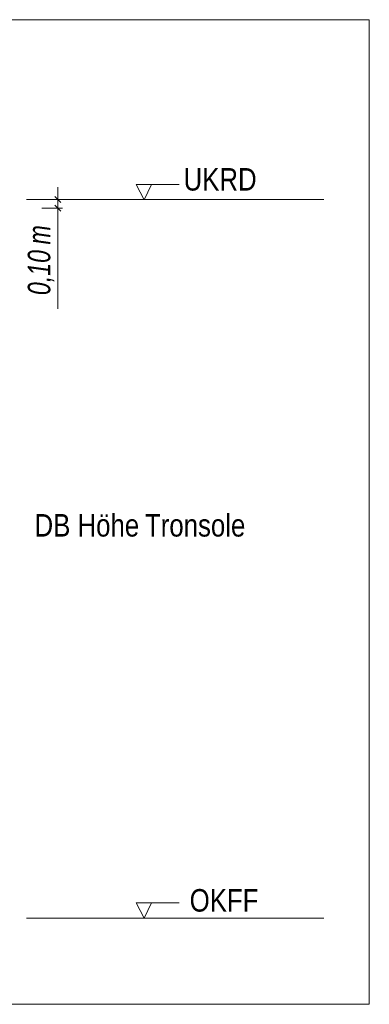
# Model space of a CAD drawing. Extents: x -720 to 300, y 62 to 1107.
# Tile 180 of 250: x 172 to 194, y 748 to 810. Entities that reach past the tile are written whole.
import ezdxf
from ezdxf.lldxf.tags import DXFTag

# ---------------------------------------------------------------- set-up
doc = ezdxf.new("R2010")
doc.units = 0
doc.layers.get('0').update_dxf_attribs({"lineweight": 35})
doc.layers.add('E_Aussparung Bemaßung-A06G9FMA8I', color=5, linetype='Continuous', lineweight=9, true_color=0x0000ff)
doc.layers.add('E_Detail_Beschriftung', color=7, linetype='Continuous', lineweight=13, true_color=0x009900)
doc.layers.add('E_Detail_Linie_Text_Bem', color=7, linetype='Continuous', lineweight=13)
doc.styles.get("Standard").update_dxf_attribs({"font": 'ARIALN.TTF'})
tags = doc.linetypes.add('fein_strichliert-A06G9FM98I', pattern=[4, 1, -2, 1]).pattern_tags.tags
tags[8:9] = [DXFTag(74, 4), DXFTag(75, 0), DXFTag(340, '0'), DXFTag(46, 0.0), DXFTag(50, 0.0), DXFTag(44, 0.0), DXFTag(45, 0.0)]
tags[6:7] = [DXFTag(74, 4), DXFTag(75, 0), DXFTag(340, '0'), DXFTag(46, 0.0), DXFTag(50, 0.0), DXFTag(44, 0.0), DXFTag(45, 0.0)]
tags[4:5] = [DXFTag(74, 4), DXFTag(75, 0), DXFTag(340, '0'), DXFTag(46, 0.0), DXFTag(50, 0.0), DXFTag(44, 0.0), DXFTag(45, 0.0)]

# ---------------------------------------------------------------- blocks, each defined once
blk = doc.blocks.new('Referenz-A06G9FMH8I')
at = {"layer": 'E_Aussparung Bemaßung-A06G9FMA8I', "linetype": 'Continuous', "ltscale": 0.13}
for p, q in [((174.266, 799.127), (174.266, 791.546)), ((174.566, 798.363), (173.266, 798.363)), ((174.075, 798.554), (174.457, 798.172)), ((174.566, 797.821), (173.266, 797.821)), ((174.075, 798.012), (174.457, 797.63))]:
    blk.add_line(p, q, dxfattribs=at)
at = {"layer": 'E_Detail_Linie_Text_Bem', "linetype": 'fein_strichliert-A06G9FM98I', "ltscale": 0.65}
for p, q in [((193.633, 809.562), (130.864, 809.562)), ((193.633, 748.245), (193.633, 809.562)), ((130.864, 748.245), (190.607, 748.245)), ((190.607, 748.245), (193.633, 748.245))]:
    blk.add_line(p, q, dxfattribs=at)
at = {"layer": 'E_Detail_Linie_Text_Bem', "color": 0, "linetype": 'Continuous', "ltscale": 0.13}
for p, q in [((179.643, 798.341), (179.134, 799.291)), ((179.134, 799.291), (181.818, 799.291)), ((180.101, 799.295), (179.643, 798.341)), ((179.643, 753.613), (179.134, 754.563)), ((179.134, 754.563), (181.818, 754.563)), ((180.101, 754.567), (179.643, 753.613))]:
    blk.add_line(p, q, dxfattribs=at)
at = {"layer": 'E_Detail_Linie_Text_Bem', "linetype": 'Continuous', "ltscale": 0.13}
for p, q in [((172.309, 798.363), (190.815, 798.363)), ((172.309, 753.613), (190.815, 753.613))]:
    blk.add_line(p, q, dxfattribs=at)
at = {"layer": 'E_Aussparung Bemaßung-A06G9FMA8I', "linetype": 'Continuous', "ltscale": 0.13, "char_height": 1.4, "attachment_point": 1, "rotation": 90}
for s, insert in [('{\\W0.9;\\fArial Narrow|b0|i1;m}', (172.399, 795.561)), ('{\\W0.9;\\fArial Narrow|b0|i1;0,10 }', (172.399, 792.408))]:
    blk.add_mtext(s, dxfattribs=dict(at, insert=insert))
at = {"layer": 'E_Detail_Beschriftung', "linetype": 'Continuous', "ltscale": 0.13, "char_height": 1.4, "attachment_point": 1}
for s, insert in [('{\\fArial Narrow;UKRD}', (182.087, 800.32)), ('{\\fArial Narrow;OKFF}', (182.464, 755.419))]:
    blk.add_mtext(s, dxfattribs=dict(at, insert=insert))
at = {"layer": 'E_Detail_Beschriftung', "color": 1, "linetype": 'Continuous', "ltscale": 0.13, "true_color": 0xff0000, "char_height": 1.4, "attachment_point": 1}
for s, insert in [('{\\fArial Narrow;DB}', (172.82, 778.774)), ('{\\fArial Narrow;Höhe}', (175.492, 778.774)), ('{\\fArial Narrow;Tronsole}', (179.687, 778.774))]:
    blk.add_mtext(s, dxfattribs=dict(at, insert=insert))

msp = doc.modelspace()

# ---------------------------------------------------------------- block references
at = {"color": 8, "lineweight": 25, "ltscale": 0.25, "true_color": 0x808080}
msp.add_blockref('Referenz-A06G9FMH8I', (0, 0), dxfattribs=at)

doc.saveas('drawing.dxf')
